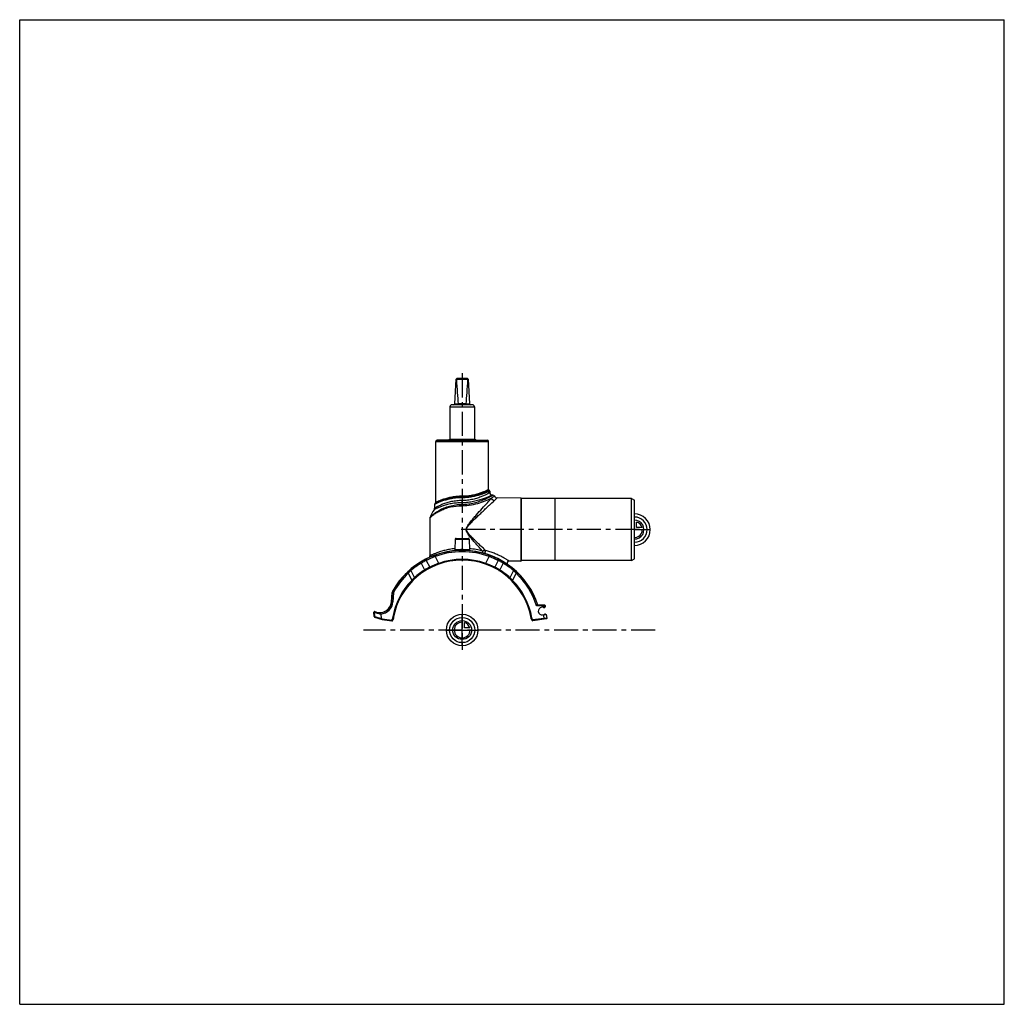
# Model space of a CAD drawing. Header units: millimetres. Extents: x 0 to 1000, y 0 to 1000.
import ezdxf

# ---------------------------------------------------------------- set-up
doc = ezdxf.new("R2010")
doc.units = ezdxf.units.MM
doc.header["$LTSCALE"] = 65.185185
doc.linetypes.add('CENTER', pattern=[0.6, 0.375, -0.075, 0.075, -0.075])
doc.layers.get('0').update_dxf_attribs({"linetype": 'CONTINUOUS'})
for name, color, linetype in [('ACHSEN_S', 7, 'CONTINUOUS'), ('FASEN', 7, 'CONTINUOUS'), ('FLAECHEN', 7, 'CONTINUOUS'), ('KOERPER', 7, 'CONTINUOUS'), ('KONST.EL_MIT_GEO', 7, 'CONTINUOUS'), ('KURVEN', 7, 'CONTINUOUS')]:
    doc.layers.add(name, color=color, linetype=linetype)

msp = doc.modelspace()

# ---------------------------------------------------------------- linework, layer by layer
at = {"color": 7, "linetype": 'Continuous'}
for p, q in [((0, 0), (0, 1000)), ((0, 1000), (1000, 1000)), ((1000, 0), (1000, 1000)), ((442, 609.8), (443.2, 634.9)), ((443.2, 634.9), (444.3, 635.9)), ((443.6, 634.9), (455.2, 634.9)), ((444.3, 635.9), (454.6, 635.9)), ((455.6, 634.9), (454.6, 635.9)), ((455.6, 634.9), (456.9, 609.8)), ((436.9, 606.9), (436.9, 574.1)), ((436.9, 606.9), (461.9, 606.9)), ((459.9, 608.9), (438.9, 608.9)), ((442, 609.9), (445.3, 609.9)), ((453.5, 609.8), (445.3, 609.8)), ((453.5, 609.9), (456.9, 609.9)), ((461.9, 606.9), (461.9, 574.1)), ((0, 0), (1000, 0))]:
    msp.add_line(p, q, dxfattribs=at)
for centre, radius, start, end in [((438.9, 606.9), 2, 90, 180), ((441, 609.9), 1, 270, 357.14), ((444.8, 609.8), 0.483, 359.2765, 5.2), ((454, 609.8), 0.483, 174.8, 180.7235), ((457.9, 609.9), 1, 182.86, 270), ((459.9, 606.9), 2, 0, 90)]:
    msp.add_arc(centre, radius, start, end, dxfattribs=at)
for centre, major_axis, ratio, start_param, end_param in [((449.4, 640.7), (8.5, 0), 0.95129, -2.35619, -2.32415), ((449.4, 759), (0, 170.1), 0.04996, -3.89495, -3.64417), ((449.4, 759), (0, 170.1), 0.04996, -2.63901, -2.38824), ((449.4, 640.7), (8.5, 0), 0.95129, -0.81744, -0.7854)]:
    msp.add_ellipse(centre, major_axis=major_axis, ratio=ratio, start_param=start_param, end_param=end_param, dxfattribs=at)
for points in [[(445.3, 609.8), (445.3, 609.7), (445.3, 609.4), (445.3, 609.2), (445.2, 609), (445.2, 608.9), (445.1, 608.9), (445.1, 608.9)], [(453.5, 609.8), (453.5, 609.7), (453.5, 609.4), (453.6, 609.2), (453.6, 609), (453.7, 608.9), (453.7, 608.9), (453.8, 608.9)]]:
    msp.add_open_spline(points, degree=3, knots=[0, 0, 0, 0, 0.36703, 0.67502, 0.79476, 0.88822, 1, 1, 1, 1], dxfattribs=at)
at = {"layer": 'ACHSEN_S', "color": 40, "linetype": 'CENTER'}
for p, q in [((449.4, 640.9), (449.4, 359.9)), ((645.4, 380.1), (349.3, 380.1))]:
    msp.add_line(p, q, dxfattribs=at)
at = {"layer": 'FASEN', "color": 7, "linetype": 'Continuous'}
for p, q in [((621.4, 513.6), (543.4, 513.6)), ((621.4, 513.6), (624.4, 511.9)), ((621.4, 450.6), (621.4, 513.6)), ((624.4, 452.4), (624.4, 511.9)), ((621.4, 450.6), (543.4, 450.6)), ((621.4, 450.6), (624.4, 452.4)), ((379.8, 418), (379, 408.7))]:
    msp.add_line(p, q, dxfattribs=at)
for centre, radius, start, end in [((461.8, 352.5), 109.8, 111.2708, 116.487), ((449.4, 380.1), 79.5, 69.8038, 110.1962), ((437, 352.4), 109.8, 63.5147, 68.7275), ((431.8, 404.4), 50, 133.7375, 138.0137), ((448.5, 379.7), 79.5, 120.8154, 130.1032), ((450.3, 379.7), 79.5, 49.8968, 59.1846), ((466.8, 404.2), 50.3, 41.9994, 46.2502), ((449.4, 380.1), 79.5, 133.5243, 150.415), ((383.3, 417.7), 3.5, 150.415, 175), ((365.6, 409.8), 13.5, 275.1405, 355)]:
    msp.add_arc(centre, radius, start, end, dxfattribs=at)
for points, knots in [([(412.8, 450.7), (412.3, 450.5), (410.6, 449.6), (408.9, 448.6), (407.7, 447.9)], [0, 0, 0, 0, 0.30541, 1, 1, 1, 1]), ([(491.1, 447.9), (489.9, 448.6), (488.2, 449.6), (486.5, 450.5), (486, 450.7)], [0, 0, 0, 0, 0.69406, 1, 1, 1, 1])]:
    msp.add_open_spline(points, degree=3, knots=knots, dxfattribs=at)
at = {"layer": 'FLAECHEN', "color": 7, "linetype": 'Continuous'}
for p, q in [((480.7, 517.1), (479.9, 517.1)), ((422.4, 509.3), (421.6, 508.3)), ((416.7, 493.9), (416.7, 455.5))]:
    msp.add_line(p, q, dxfattribs=at)
msp.add_arc((449.4, 482.3), 34.8, 144.8185, 159.7136, dxfattribs=at)
at = {"layer": 'KOERPER', "color": 7, "linetype": 'Continuous'}
for p, q in [((422.5, 509.6), (422.5, 571.6)), ((424.2, 573.1), (424.2, 573.3)), ((424.2, 573.1), (424.2, 573.3)), ((424.2, 573.3), (440.5, 573.3)), ((425, 573.1), (425, 573.3)), ((425.1, 573.1), (425.1, 573.3)), ((425.2, 573.1), (425.2, 573.3)), ((425.5, 573.1), (425.5, 573.3)), ((426.3, 573.1), (426.3, 573.3)), ((426.4, 573.1), (426.4, 573.3)), ((427.4, 573.1), (427.4, 573.3)), ((428.3, 573.1), (428.3, 573.3)), ((432.4, 573.1), (432.4, 573.3)), ((432.8, 573.1), (432.8, 573.3)), ((432.9, 573.1), (432.9, 573.3)), ((433.1, 573.1), (433.1, 573.3)), ((433.5, 573.1), (433.5, 573.3)), ((434, 573.1), (434, 573.3)), ((436.7, 574.1), (462.1, 574.1)), ((440.2, 573.1), (440.2, 573.3)), ((440.5, 573.1), (440.5, 573.3)), ((476.3, 522.6), (476.3, 571.6)), ((508.9, 514.1), (508.9, 450.2)), ((509.4, 513.7), (509.4, 450.6)), ((543.4, 513.6), (509.4, 513.7)), ((543.4, 513.6), (543.4, 450.6)), ((442.4, 472.3), (441.8, 461.6)), ((456.5, 472.3), (457, 461.6)), ((543.4, 450.6), (509.4, 450.6))]:
    msp.add_line(p, q, dxfattribs=at)
at = {"layer": 'KOERPER', "color": 40, "linetype": 'CENTER'}
msp.add_line((629.4, 482.1), (444.4, 482.1), dxfattribs=at)
at = {"layer": 'KOERPER', "color": 7, "linetype": 'Continuous'}
for centre, radius, start, end in [((508.9, 513.6), 0.5, 6.8168, 89.5186), ((508.9, 450.6), 0.5, 270.4814, 353.1832), ((532.4, 404.4), 1.5, 224.3699, 330.6301), ((533.5, 394.7), 1.5, 49.3103, 145.6897)]:
    msp.add_arc(centre, radius, start, end, dxfattribs=at)
at = {"layer": 'KONST.EL_MIT_GEO', "color": 7, "linetype": 'Continuous'}
for p, q in [((422.5, 571.6), (476.3, 571.6)), ((424, 573.1), (474.8, 573.1)), ((435.2, 573.3), (436.7, 574.1)), ((462.1, 574.1), (463.8, 573.1)), ((477.4, 521.2), (477.4, 519.6)), ((449.4, 514.5), (449.4, 516)), ((449.4, 506.4), (449.4, 511.6)), ((508.9, 514.1), (484.8, 514.4)), ((421.4, 507.7), (421.4, 503.8)), ((422.6, 509.4), (422.4, 509.3)), ((422.4, 509.3), (422.4, 509.3)), ((416.7, 493.9), (416.9, 494.2)), ((416.8, 494.1), (416.9, 494.2)), ((416.9, 494.2), (417, 494.2)), ((442.4, 472.3), (456.5, 472.3)), ((443.4, 473.2), (455.5, 473.2)), ((412.8, 450.7), (413.4, 452.4)), ((412.8, 450.7), (416.4, 443.9)), ((413.4, 452.4), (413.9, 452.7)), ((413.8, 452.7), (413.9, 452.7)), ((413.9, 452.7), (414, 452.7)), ((422, 454.8), (421.4, 456.2)), ((422, 454.8), (425.5, 447.9)), ((473.3, 447.9), (476.9, 454.8)), ((476.9, 454.8), (477.3, 455.9)), ((486, 450.7), (482.5, 443.9)), ((484.9, 452.7), (485.4, 452.4)), ((485.3, 452.5), (485.4, 452.4)), ((486, 450.7), (485.4, 452.4)), ((508.9, 450.2), (497.1, 450.1)), ((397.3, 440.5), (397.2, 441.9)), ((397.3, 440.5), (401, 433.3)), ((407.7, 447.9), (407.9, 449.4)), ((407.7, 447.9), (411.3, 441.1)), ((425.8, 447.1), (425.5, 447.9)), ((473, 447.1), (473.3, 447.9)), ((491.1, 447.9), (487.5, 441.1)), ((491.1, 447.9), (490.9, 449.4)), ((501.6, 440.5), (497.9, 433.3)), ((501.6, 440.5), (501.6, 441.9)), ((394.7, 437.8), (393.8, 438.7)), ((394.7, 437.8), (398.4, 430.6)), ((398.9, 430.1), (398.4, 430.6)), ((499.9, 430.1), (500.5, 430.6)), ((504.2, 437.8), (500.5, 430.6)), ((504.2, 437.8), (505, 438.7)), ((379, 420.1), (380.3, 419.4)), ((377.5, 408.8), (378.3, 418.1)), ((377.8, 408.8), (378.6, 418.1)), ((378.3, 418.1), (379.8, 418)), ((377.5, 408.8), (379, 408.7)), ((531, 404.6), (525, 404.7)), ((533.2, 405.4), (525.6, 405.5)), ((534.1, 403.7), (530.1, 403.2)), ((531, 404.6), (531, 405.4)), ((534, 404.7), (531, 404.6)), ((531.2, 403.3), (531, 404.6)), ((534.1, 403.7), (534, 404.7)), ((360, 393.9), (359.6, 398.1)), ((359.6, 398.1), (360.2, 398.1)), ((360, 393.9), (360.6, 394)), ((360.6, 394), (360.2, 398.1)), ((360.5, 393.2), (368.1, 390.9)), ((360.6, 394), (367.2, 391.9)), ((366.8, 396.4), (367.2, 392)), ((367.2, 392), (368.3, 391.6)), ((368.1, 390.9), (368.3, 391.6)), ((368.1, 390.9), (378, 389.5)), ((368.3, 391.6), (378.1, 390.3)), ((378.1, 390.3), (378, 389.5)), ((378.1, 390.3), (378.4, 391.1)), ((378.9, 390), (378.1, 390.3)), ((378.7, 392.5), (378.4, 391.1)), ((379.2, 390.9), (378.4, 391.1)), ((379.5, 392.4), (378.7, 392.5)), ((378.9, 390), (379.2, 390.9)), ((379.5, 392.4), (379.2, 390.9)), ((519.4, 392.4), (520.1, 392.5)), ((519.5, 391.4), (519.4, 392.4)), ((520.3, 391.6), (519.5, 391.4)), ((519.5, 391.4), (520.2, 390)), ((520.3, 391.6), (520.1, 392.5)), ((520.9, 390.4), (520.2, 390)), ((520.3, 391.6), (520.9, 390.4)), ((535.6, 392.3), (520.9, 390.4)), ((521, 389.6), (520.9, 390.4)), ((534.9, 391.4), (521, 389.6)), ((531.1, 395.4), (535.1, 396)), ((532.8, 391.1), (532.2, 395.6)), ((535.6, 392.3), (535.1, 396))]:
    msp.add_line(p, q, dxfattribs=at)
for points in [[(416.7, 493.9), (416.7, 493.9), (416.8, 494)], [(441.8, 461.6), (441.8, 461.6), (441.8, 461.5), (441.8, 461.4), (441.8, 461.4), (441.7, 461.3), (441.7, 461.2), (441.7, 461.2), (441.6, 461.1), (441.6, 461), (441.5, 461), (441.5, 460.9), (441.4, 460.9), (441.3, 460.8), (441.3, 460.8), (441.2, 460.8), (441.1, 460.8), (441.1, 460.7), (441, 460.7), (440.9, 460.7)], [(457.9, 460.7), (457.8, 460.7), (457.8, 460.7), (457.7, 460.8), (457.6, 460.8), (457.6, 460.8), (457.5, 460.8), (457.4, 460.9), (457.4, 460.9), (457.3, 461), (457.3, 461), (457.2, 461.1), (457.2, 461.2), (457.1, 461.2), (457.1, 461.3), (457.1, 461.4), (457.1, 461.4), (457, 461.5), (457, 461.6), (457, 461.6)]]:
    msp.add_lwpolyline(points, dxfattribs=at)
for centre, radius, start, end in [((424, 571.6), 1.5, 90, 180), ((474.8, 571.6), 1.5, 0, 90), ((476.8, 522.6), 0.5, 180, 254.5339), ((476.4, 521.2), 1, 0.0001, 74.5339), ((479.9, 519.6), 2.5, 180, 270.0001), ((480.7, 515.6), 1.5, 22.2306, 89.9999), ((484.8, 517.4), 3, 202.2306, 269.5186), ((418.9, 503.8), 2.5, 324.8184, 359.9999), ((422.4, 507.7), 1, 142.9802, 180.0002), ((422, 509.6), 0.5, 320.8814, 360), ((418.2, 493.9), 1.5, 159.7141, 180.0004), ((443.4, 472.2), 1, 90, 177), ((455.5, 472.2), 1, 3, 90), ((449.4, 380.1), 81, 18.2576, 150.415), ((449.4, 380.1), 80.8, 69.8038, 110.1962), ((449.3, 388.9), 74.3, 73.6974, 84.1108), ((449.4, 380.1), 71, 9.9217, 170.0783), ((448.2, 382), 78.6, 116.2678, 120.5489), ((414.1, 452.2), 0.796, 116.0881, 161.9693), ((451.6, 375.3), 86.1, 110.4275, 115.9074), ((414.7, 455.5), 2, 294.751, 360), ((449.4, 380.1), 71.8, 70.5813, 109.4187), ((447.3, 375.3), 86, 64.0464, 69.5742), ((484.7, 452.2), 0.796, 18.0207, 63.8974), ((450.8, 382.2), 78.3, 59.4458, 63.7381), ((497.1, 448.1), 2, 90.4811, 234.8941), ((445.3, 385.7), 73.9, 130.5798, 134.1977), ((449.2, 380.1), 80.7, 129.8283, 130.0861), ((449.2, 380.1), 80.7, 120.7926, 129.8283), ((448.9, 379.9), 71.8, 121.5777, 131.9004), ((448.2, 381.9), 78.6, 120.5478, 120.8336), ((446.2, 384.6), 66.4, 116.7373, 121.7455), ((454.6, 368.3), 84.7, 110.0524, 116.8171), ((444.2, 368.3), 84.7, 63.1851, 69.9454), ((452.6, 384.6), 66.4, 58.2554, 63.2618), ((449.9, 379.9), 71.8, 48.0997, 58.4223), ((450.6, 381.9), 78.6, 59.1664, 59.453), ((449.6, 380.1), 80.7, 50.1791, 59.2075), ((449.6, 380.1), 80.7, 49.9141, 50.1793), ((453.4, 385.6), 74.1, 45.8067, 49.4157), ((449.4, 380.1), 71.8, 135.3091, 170.0783), ((449.4, 380.1), 80.8, 133.5243, 150.415), ((439.5, 393.5), 55.5, 134.1017, 137.9577), ((459.2, 393.4), 55.6, 42.0475, 45.893), ((449.4, 380.1), 71.8, 9.9217, 44.6909), ((449.4, 380.1), 79.5, 18.0247, 46.4757), ((449.4, 380.1), 80.8, 18.3156, 46.4757), ((383.3, 417.7), 5, 150.415, 175), ((383.3, 417.7), 4.77, 150.415, 175), ((365.6, 409.8), 12, 246.0942, 355), ((365.6, 409.8), 12.2, 257.7628, 355), ((530.6, 399.3), 3.9, 97.5, 277.5), ((533.2, 404.6), 0.8, 7.5, 89), ((360.4, 398.1), 0.8, 66.0942, 185.5), ((360.8, 394), 0.8, 185.5, 252.5), ((365.4, 409.8), 12.8, 246.1085, 253.3882), ((365.4, 409.9), 12.8, 253.3964, 264.9395), ((369.3, 411.1), 14.9, 250.0659, 260.1662), ((378.1, 390.3), 0.8, 262.5, 337.5), ((520.9, 390.4), 0.8, 204.9217, 277.5), ((534.8, 392.2), 0.8, 277.5, 7.5)]:
    msp.add_arc(centre, radius, start, end, dxfattribs=at)
msp.add_ellipse((364.1, 393), major_axis=(3.08, -1.07), ratio=0.24381, start_param=0.00964, end_param=0.11094, dxfattribs=at)
for points, knots in [([(476.3, 522.6), (476.3, 522.7), (476.3, 522.6), (476.3, 522.6), (476.3, 522.6), (476.2, 522.6), (476.2, 522.6), (476.1, 522.6), (476, 522.5), (475.9, 522.5), (475.7, 522.4), (475.5, 522.3), (475.1, 522.1), (474.7, 521.9), (474.2, 521.7), (473.7, 521.5), (472.8, 521.1), (471.7, 520.6), (470.1, 520), (468.4, 519.4), (466.5, 518.7), (464.4, 518.1), (462.1, 517.5), (458.9, 516.8), (454.7, 516.1), (451.2, 516), (449.4, 516)], [0, 0, 0, 0, 0.00033, 0.00074, 0.00132, 0.00297, 0.00527, 0.00823, 0.01183, 0.01608, 0.02096, 0.03262, 0.04674, 0.06325, 0.08207, 0.10312, 0.12632, 0.17877, 0.2387, 0.30538, 0.37811, 0.45624, 0.53911, 0.62606, 0.8094, 1, 1, 1, 1]), ([(476.7, 522.2), (476.7, 522.2), (476.7, 522.2), (476.6, 522.1), (476.6, 522.1), (476.5, 522.1), (476.4, 522), (476.3, 522), (476, 521.9), (475.6, 521.7), (475.2, 521.5), (474.7, 521.3), (473.9, 520.9), (472.7, 520.4), (471, 519.8), (469.2, 519.1), (467.8, 518.6), (467.1, 518.4)], [0, 0, 0, 0, 0.0011, 0.0044, 0.00989, 0.01756, 0.0274, 0.03939, 0.06974, 0.10843, 0.15521, 0.20981, 0.27192, 0.41741, 0.58901, 0.78407, 1, 1, 1, 1]), ([(477.4, 521.2), (477.4, 521.2), (477.4, 521.2), (477.4, 521.2), (477.3, 521.2), (477.2, 521.1), (477.1, 521.1), (477, 521), (476.7, 520.9), (476.4, 520.7), (475.9, 520.5), (475.4, 520.3), (474.6, 520), (473.4, 519.5), (471.7, 518.8), (469.8, 518.1), (468.5, 517.7), (467.8, 517.5)], [0, 0, 0, 0, 0.0011, 0.00439, 0.00986, 0.01751, 0.02733, 0.03929, 0.06959, 0.1082, 0.15489, 0.2094, 0.27144, 0.41681, 0.58842, 0.78366, 1, 1, 1, 1]), ([(449.4, 514.5), (447.6, 514.5), (443.9, 514.3), (438.7, 513.6), (434.6, 512.7), (431.7, 511.9), (429.6, 511.3), (427.8, 510.6), (426.2, 510), (425, 509.4), (424.2, 509.1), (423.6, 508.8), (423.1, 508.6), (422.7, 508.3), (422.3, 508.2), (422, 508), (421.8, 507.9), (421.6, 507.8), (421.6, 507.8), (421.5, 507.7), (421.5, 507.7), (421.4, 507.7), (421.4, 507.7), (421.4, 507.7)], [0, 0, 0, 0, 0.19043, 0.37354, 0.54292, 0.62077, 0.69324, 0.75971, 0.81955, 0.8721, 0.89541, 0.91662, 0.93564, 0.95236, 0.9667, 0.97857, 0.98789, 0.99158, 0.9946, 0.99696, 0.99865, 0.99966, 1, 1, 1, 1]), ([(449.4, 511.6), (447.6, 511.6), (443.9, 511.4), (438.7, 510.6), (434.6, 509.6), (431.6, 508.6), (429.6, 507.9), (427.8, 507.1), (426.2, 506.4), (425, 505.8), (424.2, 505.4), (423.6, 505.1), (423.1, 504.8), (422.7, 504.6), (422.3, 504.4), (422, 504.2), (421.8, 504.1), (421.6, 504), (421.6, 503.9), (421.5, 503.9), (421.5, 503.9), (421.4, 503.8), (421.4, 503.8), (421.4, 503.8)], [0, 0, 0, 0, 0.1892, 0.37113, 0.5396, 0.61721, 0.6896, 0.75621, 0.81641, 0.86949, 0.89312, 0.91467, 0.93404, 0.95112, 0.96579, 0.97797, 0.98754, 0.99133, 0.99444, 0.99687, 0.99861, 0.99965, 1, 1, 1, 1]), ([(449.4, 515.4), (447.6, 515.4), (444, 515.2), (438.8, 514.5), (434.8, 513.6), (431.8, 512.7), (429.8, 512), (428, 511.3), (426.4, 510.7), (425, 510), (424, 509.6), (423.3, 509.2), (422.9, 509), (422.5, 508.8), (422.2, 508.6), (422, 508.5), (421.8, 508.4), (421.8, 508.4), (421.7, 508.3), (421.7, 508.3), (421.6, 508.3), (421.6, 508.3), (421.6, 508.3)], [0, 0, 0, 0, 0.18902, 0.37106, 0.53993, 0.61775, 0.69034, 0.75707, 0.81729, 0.8703, 0.91533, 0.93459, 0.95156, 0.96612, 0.97819, 0.98767, 0.99142, 0.9945, 0.9969, 0.99862, 0.99965, 1, 1, 1, 1]), ([(449.4, 516), (447.6, 516), (444.2, 515.8), (439.9, 515.3), (436.7, 514.6), (434.4, 514.1), (432.4, 513.5), (430.4, 512.9), (428.7, 512.3), (427.1, 511.7), (426, 511.2), (425.1, 510.9), (424.6, 510.6), (424.1, 510.4), (423.7, 510.2), (423.4, 510), (423.1, 509.9), (422.9, 509.8), (422.8, 509.8), (422.7, 509.7), (422.7, 509.7), (422.6, 509.7), (422.6, 509.6), (422.5, 509.6), (422.5, 509.6), (422.5, 509.6), (422.5, 509.6)], [0, 0, 0, 0, 0.19069, 0.37405, 0.46094, 0.54368, 0.62161, 0.69412, 0.76059, 0.82038, 0.87281, 0.89605, 0.91718, 0.9361, 0.95273, 0.96697, 0.97875, 0.9837, 0.988, 0.99165, 0.99465, 0.99699, 0.99866, 0.99925, 0.99967, 1, 1, 1, 1]), ([(449.4, 515.5), (446.2, 515.5), (438.9, 515), (429.9, 512.6), (424.4, 510.3), (422.6, 509.4)], [0, 0, 0, 0, 0.35035, 0.78193, 1, 1, 1, 1]), ([(477.4, 519.6), (477.4, 519.6), (477.4, 519.6), (477.4, 519.6), (477.3, 519.6), (477.3, 519.6), (477.2, 519.5), (477, 519.5), (476.8, 519.3), (476.5, 519.2), (476.1, 519), (475.7, 518.7), (475, 518.4), (474, 517.9), (472.6, 517.2), (471, 516.5), (469.1, 515.7), (467.2, 514.9), (464.2, 513.9), (460.1, 512.7), (454.9, 511.8), (451.3, 511.6), (449.4, 511.6)], [0, 0, 0, 0, 0.00034, 0.00136, 0.00305, 0.00541, 0.00845, 0.01215, 0.02151, 0.03345, 0.04789, 0.06474, 0.08393, 0.12888, 0.18196, 0.24235, 0.30928, 0.38204, 0.45998, 0.62884, 0.81083, 1, 1, 1, 1]), ([(467.1, 518.4), (464.5, 517.5), (460.2, 516.4), (454.2, 515.5), (451, 515.4), (449.4, 515.4)], [0, 0, 0, 0, 0.46725, 0.72917, 1, 1, 1, 1]), ([(467.1, 518.4), (464.4, 517.5), (458.6, 516.1), (452.6, 515.5), (449.4, 515.5)], [0, 0, 0, 0, 0.46985, 1, 1, 1, 1]), ([(467.8, 517.5), (465, 516.6), (460.6, 515.5), (454.4, 514.6), (451.1, 514.5), (449.4, 514.5)], [0, 0, 0, 0, 0.468, 0.7297, 1, 1, 1, 1]), ([(449.4, 507.7), (451.5, 507.7), (455.6, 508), (461.5, 509.1), (466.8, 510.7), (470.8, 512.3), (473.6, 513.5), (475.3, 514.4), (476.9, 515.1), (478.2, 515.8), (479.1, 516.3), (479.7, 516.6), (480, 516.8), (480.3, 516.9), (480.5, 517.1), (480.6, 517.1), (480.6, 517.1), (480.7, 517.1)], [0, 0, 0, 0, 0.19093, 0.37415, 0.54348, 0.69394, 0.76055, 0.82049, 0.87304, 0.91745, 0.95296, 0.96716, 0.97889, 0.98808, 0.99469, 0.99867, 1, 1, 1, 1]), ([(479.9, 517.1), (479.9, 517.1), (479.9, 517.1), (479.8, 517.1), (479.7, 517.1), (479.5, 517), (479.3, 516.8), (478.9, 516.7), (478.5, 516.5), (478, 516.3), (477.2, 515.9), (476, 515.4), (474.5, 514.7), (472.7, 514), (470.7, 513.3), (468.5, 512.5), (465.3, 511.6), (460.9, 510.5), (455.3, 509.6), (451.4, 509.4), (449.4, 509.4)], [0, 0, 0, 0, 0.00138, 0.00311, 0.00552, 0.01238, 0.02192, 0.03407, 0.04876, 0.06589, 0.08538, 0.13098, 0.18471, 0.2457, 0.31313, 0.38625, 0.46434, 0.63276, 0.8132, 1, 1, 1, 1]), ([(449.4, 506.4), (452.6, 506.4), (458.7, 507), (467, 509.1), (473.8, 511.6), (477.7, 513.4), (479.3, 514.2)], [0, 0, 0, 0, 0.30498, 0.58607, 0.82412, 1, 1, 1, 1]), ([(470.2, 460.2), (469.2, 461.2), (467.3, 463.4), (464.3, 466.7), (461.3, 470.1), (458.8, 473.1), (456.9, 475.5), (455.7, 477.1), (454.8, 478.4), (454.1, 479.8), (453.5, 481.3), (453.6, 482.9), (453.9, 484.1), (454.4, 485.2), (455.2, 486.5), (456.4, 488.1), (457.8, 490), (459.3, 491.8), (460.8, 493.6), (462.4, 495.3), (465.3, 498.7), (469.5, 503.4), (474.7, 509.1), (477.9, 512.6), (479.3, 514.2)], [0, 0, 0, 0, 0.06183, 0.12605, 0.19204, 0.25932, 0.29331, 0.32747, 0.3446, 0.36177, 0.39599, 0.41318, 0.43037, 0.44755, 0.4647, 0.49891, 0.53296, 0.56681, 0.60041, 0.63371, 0.66666, 0.7935, 0.90787, 1, 1, 1, 1]), ([(473.2, 461), (472.2, 461.9), (470.1, 463.9), (467.4, 466.4), (465.2, 468.5), (463.5, 470.1), (461.8, 471.7), (460.2, 473.4), (458.5, 475.1), (457.1, 476.5), (456.1, 477.7), (455.4, 478.7), (454.7, 479.7), (454.1, 480.7), (453.9, 481.9), (454, 483.1), (454.5, 484.3), (455.1, 485.3), (455.8, 486.2), (456.9, 487.5), (458.2, 488.9), (459.9, 490.6), (461.5, 492.3), (463.2, 493.9), (465.4, 496), (468.2, 498.6), (471.3, 501.6), (474.4, 504.4), (477.9, 507.7), (480.4, 510), (482, 511.5)], [0, 0, 0, 0, 0.06085, 0.12441, 0.15698, 0.18998, 0.22334, 0.25701, 0.29093, 0.32506, 0.34219, 0.35935, 0.37655, 0.39376, 0.41097, 0.42816, 0.44538, 0.46259, 0.47976, 0.49691, 0.53107, 0.56503, 0.59875, 0.63218, 0.66525, 0.73007, 0.79263, 0.85212, 0.90752, 1, 1, 1, 1]), ([(467.8, 517.5), (467.7, 517.7), (467.6, 518), (467.3, 518.3), (467.1, 518.4)], [0, 0, 0, 0, 0.54148, 1, 1, 1, 1]), ([(479.3, 514.2), (479.7, 514.5), (480.4, 515), (481.3, 515.6), (481.8, 516), (482, 516.2), (482.1, 516.2)], [0, 0, 0, 0, 0.43234, 0.74619, 0.93633, 1, 1, 1, 1]), ([(482, 511.5), (481.4, 511.6), (480.1, 512.3), (479.4, 513.6), (479.3, 514.2)], [0, 0, 0, 0, 0.50042, 1, 1, 1, 1]), ([(482, 511.5), (482.3, 511.7), (482.7, 512.1), (483.2, 512.7), (483.7, 513.2), (484.1, 513.6), (484.4, 513.9), (484.6, 514.1), (484.7, 514.2), (484.8, 514.3), (484.8, 514.3), (484.8, 514.3), (484.8, 514.4)], [0, 0, 0, 0, 0.23082, 0.43294, 0.60522, 0.74692, 0.85749, 0.93662, 0.96434, 0.98415, 0.99603, 1, 1, 1, 1]), ([(416.8, 494.4), (416.8, 494.4), (416.8, 494.4), (416.8, 494.5), (416.9, 494.5), (416.9, 494.6), (417, 494.7), (417.2, 494.9), (417.5, 495.2), (417.8, 495.6), (418.3, 496), (418.8, 496.5), (419.6, 497.2), (420.8, 498.2), (422.4, 499.4), (424.2, 500.7), (426.3, 501.9), (428.6, 503.1), (432, 504.6), (436.8, 506.2), (442.9, 507.4), (447.2, 507.7), (449.4, 507.7)], [0, 0, 0, 0, 0.00045, 0.00181, 0.00405, 0.00717, 0.01113, 0.01592, 0.02781, 0.04258, 0.05993, 0.07963, 0.10143, 0.15063, 0.20635, 0.26779, 0.33439, 0.40572, 0.48139, 0.6441, 0.81875, 1, 1, 1, 1]), ([(417, 494.2), (418.1, 495.4), (420.3, 497.3), (423.9, 499.7), (427.8, 501.8), (432.4, 503.7), (439.6, 505.8), (445.4, 506.4), (449.4, 506.4)], [0, 0, 0, 0, 0.1362, 0.24293, 0.36835, 0.50976, 0.66467, 1, 1, 1, 1]), ([(449.4, 509.4), (447.5, 509.4), (443.8, 509.2), (438.4, 508.5), (434.3, 507.6), (431.2, 506.7), (429.2, 506), (427.4, 505.4), (425.8, 504.7), (424.4, 504.1), (423.3, 503.6), (422.6, 503.3), (422.2, 503.1), (421.8, 502.9), (421.5, 502.7), (421.3, 502.6), (421.2, 502.5), (421.1, 502.5), (421, 502.4), (421, 502.4), (421, 502.4), (421, 502.4), (421, 502.4)], [0, 0, 0, 0, 0.19261, 0.37708, 0.54674, 0.62439, 0.69648, 0.76246, 0.82176, 0.87375, 0.91775, 0.93652, 0.95303, 0.96717, 0.97888, 0.98807, 0.9917, 0.99468, 0.997, 0.99867, 0.99967, 1, 1, 1, 1]), ([(441.9, 462.8), (440.1, 462.6), (436.7, 462.1), (431.9, 461.1), (428.3, 460.1), (425.6, 459.2), (423.8, 458.6), (422.2, 458), (420.8, 457.4), (419.6, 456.9), (418.7, 456.5), (418.1, 456.2), (417.7, 456), (417.4, 455.9), (417.2, 455.8), (416.9, 455.7), (416.8, 455.6), (416.7, 455.6), (416.7, 455.5), (416.7, 455.5), (416.7, 455.5), (416.7, 455.5)], [0, 0, 0, 0, 0.20047, 0.38788, 0.55788, 0.63508, 0.70641, 0.77133, 0.8293, 0.87973, 0.92206, 0.94, 0.95571, 0.96911, 0.98016, 0.98881, 0.99502, 0.99719, 0.99875, 0.99969, 1, 1, 1, 1]), ([(441.8, 461.6), (441.9, 461.6), (442, 461.7), (442.5, 461.7), (443.2, 461.8), (444.5, 461.9), (446.6, 462.1), (448.4, 462.1), (449.4, 462.1)], [0, 0, 0, 0, 0.01939, 0.07675, 0.16964, 0.2943, 0.61841, 1, 1, 1, 1]), ([(449.4, 462.1), (449.9, 462.1), (450.9, 462.1), (452.3, 462), (453.6, 462), (454.6, 461.9), (455.3, 461.8), (455.7, 461.8), (456.1, 461.7), (456.4, 461.7), (456.6, 461.7), (456.8, 461.7), (456.9, 461.7), (456.9, 461.7), (457, 461.7), (457, 461.6), (457, 461.6), (457, 461.6)], [0, 0, 0, 0, 0.19452, 0.3816, 0.55419, 0.70571, 0.77173, 0.83037, 0.88105, 0.92326, 0.95656, 0.96976, 0.98061, 0.98907, 0.99514, 0.99878, 1, 1, 1, 1]), ([(470.2, 460.2), (470.2, 459.9), (470.1, 459.5), (470.2, 458.9), (470.5, 458.5), (470.8, 458.3), (470.9, 458.2)], [0, 0, 0, 0, 0.30142, 0.57172, 0.80137, 1, 1, 1, 1]), ([(473.2, 461), (472.7, 460.9), (471.6, 460.7), (470.6, 460.4), (470.2, 460.2)], [0, 0, 0, 0, 0.52689, 1, 1, 1, 1]), ([(473.2, 461), (473.1, 460.8), (473, 460.5), (472.8, 460), (472.7, 459.5), (472.5, 459), (472.5, 458.5), (472.5, 458.2), (472.5, 458), (472.5, 457.8), (472.6, 457.8), (472.7, 457.7)], [0, 0, 0, 0, 0.14327, 0.30306, 0.46778, 0.62535, 0.76437, 0.87539, 0.91846, 0.95292, 1, 1, 1, 1]), ([(497.1, 450.1), (497.1, 450.1), (497.1, 450.1), (497, 450.1), (497, 450.2), (496.8, 450.3), (496.6, 450.4), (496.3, 450.6), (495.7, 450.9), (495, 451.4), (493.9, 452.1), (492.6, 452.9), (491.1, 453.7), (488.9, 454.9), (485.8, 456.4), (481.9, 458.1), (477.6, 459.6), (474.7, 460.5), (473.2, 461)], [0, 0, 0, 0, 0.00155, 0.00349, 0.00619, 0.01387, 0.02451, 0.03803, 0.05431, 0.09457, 0.14408, 0.20156, 0.26574, 0.33548, 0.48768, 0.6518, 0.82351, 1, 1, 1, 1]), ([(477.4, 456.2), (477.4, 456.2), (477.4, 456.2), (477.4, 456.2), (477.4, 456.1), (477.3, 456.1), (477.3, 456), (477.3, 456), (477.3, 455.9)], [0, 0, 0, 0, 0.0167, 0.06587, 0.14721, 0.26003, 0.57567, 1, 1, 1, 1]), ([(397.2, 441.9), (397.2, 441.9), (397.3, 442.1), (397.3, 442.2), (397.4, 442.2)], [0, 0, 0, 0, 0.52743, 1, 1, 1, 1]), ([(408.1, 449.8), (408.1, 449.8), (407.9, 449.7), (407.9, 449.5), (407.9, 449.4)], [0, 0, 0, 0, 0.47146, 1, 1, 1, 1]), ([(412.2, 440.6), (412.2, 440.6), (412, 440.6), (411.7, 440.6), (411.5, 440.8), (411.4, 441), (411.3, 441.1)], [0, 0, 0, 0, 0.20847, 0.44396, 0.71227, 1, 1, 1, 1]), ([(417.4, 443.5), (417.3, 443.5), (416.8, 443.4), (416.5, 443.7), (416.4, 443.9)], [0, 0, 0, 0, 0.49946, 1, 1, 1, 1]), ([(481.4, 443.5), (481.6, 443.5), (482, 443.4), (482.4, 443.7), (482.5, 443.9)], [0, 0, 0, 0, 0.49946, 1, 1, 1, 1]), ([(486.6, 440.6), (486.7, 440.6), (486.8, 440.6), (487.1, 440.6), (487.3, 440.8), (487.5, 441), (487.5, 441.1)], [0, 0, 0, 0, 0.20847, 0.44396, 0.71227, 1, 1, 1, 1]), ([(490.7, 449.8), (490.8, 449.8), (490.9, 449.7), (490.9, 449.5), (490.9, 449.4)], [0, 0, 0, 0, 0.47147, 1, 1, 1, 1]), ([(501.6, 441.9), (501.6, 441.9), (501.6, 442.1), (501.5, 442.2), (501.4, 442.2)], [0, 0, 0, 0, 0.53658, 1, 1, 1, 1]), ([(393.8, 438.7), (393.8, 438.7), (393.7, 438.8), (393.7, 438.8), (393.7, 438.8), (393.7, 438.9), (393.7, 438.9), (393.6, 438.9), (393.6, 438.9), (393.6, 438.9)], [0, 0, 0, 0, 0.425, 0.59739, 0.74041, 0.85309, 0.93432, 0.98342, 1, 1, 1, 1]), ([(402, 433), (401.9, 432.9), (401.8, 432.9), (401.5, 432.9), (401.2, 433.1), (401, 433.2), (401, 433.3)], [0, 0, 0, 0, 0.20495, 0.44127, 0.7126, 1, 1, 1, 1]), ([(496.8, 433), (496.9, 432.9), (497.1, 432.9), (497.4, 432.9), (497.6, 433.1), (497.8, 433.2), (497.9, 433.3)], [0, 0, 0, 0, 0.20495, 0.44127, 0.7126, 1, 1, 1, 1]), ([(505, 438.7), (505.1, 438.7), (505.1, 438.8), (505.1, 438.8), (505.2, 438.9), (505.2, 438.9), (505.2, 438.9), (505.2, 438.9), (505.2, 438.9)], [0, 0, 0, 0, 0.42466, 0.74007, 0.8528, 0.93408, 0.98323, 1, 1, 1, 1]), ([(525, 404.7), (525, 404.9), (524.9, 405.1), (525.1, 405.4), (525.3, 405.5), (525.5, 405.5), (525.6, 405.5)], [0, 0, 0, 0, 0.30056, 0.55354, 0.77719, 1, 1, 1, 1]), ([(360.2, 398.1), (360.2, 398.2), (360.3, 398.4), (360.4, 398.6), (360.5, 398.8), (360.6, 398.8), (360.7, 398.9), (360.7, 398.9)], [0, 0, 0, 0, 0.3552, 0.66881, 0.79369, 0.89093, 1, 1, 1, 1]), ([(360.6, 394), (360.6, 393.9), (360.5, 393.7), (360.5, 393.5), (360.5, 393.4), (360.5, 393.3), (360.5, 393.2), (360.5, 393.2)], [0, 0, 0, 0, 0.36564, 0.67265, 0.79276, 0.88674, 1, 1, 1, 1]), ([(363, 397.9), (363, 397.9), (363, 398), (363.1, 398.1), (363.1, 398.1), (363.1, 398.1)], [0, 0, 0, 0, 0.70441, 0.90056, 1, 1, 1, 1]), ([(363, 397.9), (363, 397.8), (363, 397.7), (363.2, 397.6), (363.3, 397.5), (363.6, 397.4), (363.9, 397.2), (364.1, 397.1), (364.2, 397.1)], [0, 0, 0, 0, 0.10135, 0.22177, 0.34764, 0.47601, 0.73654, 1, 1, 1, 1]), ([(367.1, 391.2), (367.1, 391.2), (367.1, 391.2), (367.1, 391.3), (367.1, 391.4), (367.1, 391.6), (367.2, 391.8), (367.2, 391.9)], [0, 0, 0, 0, 0.03015, 0.08889, 0.30021, 0.61725, 1, 1, 1, 1])]:
    msp.add_open_spline(points, degree=3, knots=knots, dxfattribs=at)
at = {"layer": 'KURVEN', "color": 40, "linetype": 'Continuous'}
for p, q in [((624.4, 482.1), (640.4, 482.1)), ((626.6, 484.4), (626.6, 489.8)), ((632.1, 484.4), (626.6, 484.4)), ((449.4, 364.1), (449.4, 396.1)), ((433.4, 380.1), (465.4, 380.1)), ((451.6, 382.4), (451.6, 387.8)), ((457.1, 382.4), (451.6, 382.4))]:
    msp.add_line(p, q, dxfattribs=at)
for radius in [16, 12.8, 9.6]:
    msp.add_circle((449.4, 380.1), radius, dxfattribs=at)
for centre, radius, start, end in [((624.4, 482.1), 16, 270, 90), ((624.4, 482.1), 12.8, 270, 90), ((624.4, 482.1), 9.6, 269.9999, 90), ((624.4, 482.1), 8, 269.9999, 360), ((624.4, 482.1), 8, 15.962, 74.038), ((449.4, 380.1), 8, 90, 360), ((449.4, 380.1), 8, 15.962, 74.038)]:
    msp.add_arc(centre, radius, start, end, dxfattribs=at)

doc.saveas('drawing.dxf')
